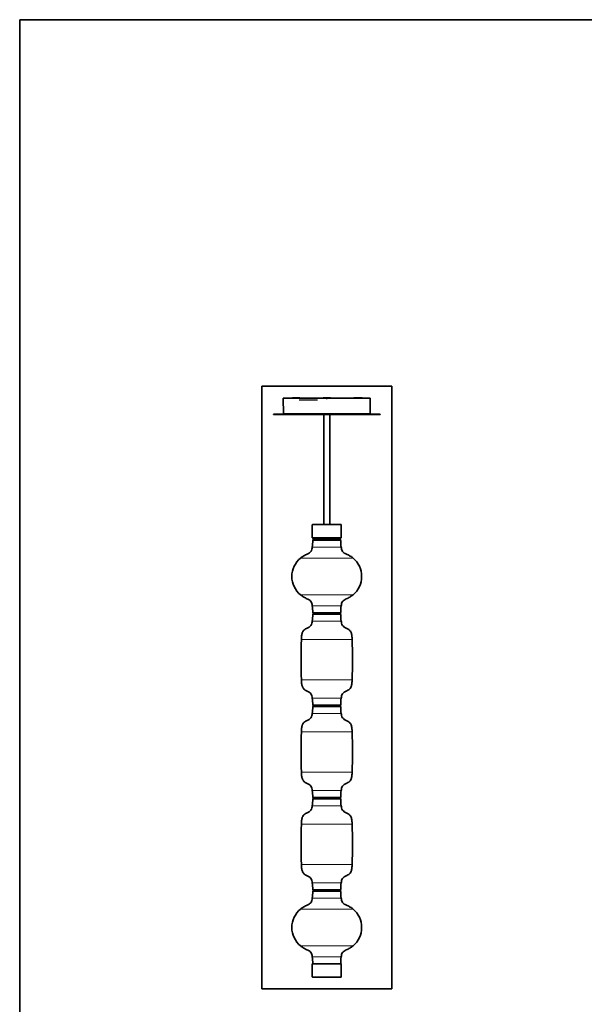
# Model space of a CAD drawing. Header units: millimetres. Extents: x 0 to 11890, y 0 to 8410.
# Tile 3 of 9: x 0 to 3074, y 3047 to 8410. Entities that reach past the tile are written whole.
import ezdxf

# ---------------------------------------------------------------- set-up
doc = ezdxf.new("R2010")
doc.units = ezdxf.units.MM
doc.layers.add('1', color=7, linetype='Continuous', true_color=0xffffff)

msp = doc.modelspace()

# ---------------------------------------------------------------- linework, layer by layer
at = {"layer": '1', "color": 8, "linetype": 'Continuous', "lineweight": 35, "true_color": 0x808080}
for p, q in [((0, 0), (0, 8410)), ((11890, 8410), (0, 8410)), ((1318.2, 3131), (1318.2, 6414.4)), ((2025.2, 6414.4), (1318.2, 6414.4)), ((2025.2, 6414.4), (2025.2, 3131)), ((1318.2, 3131), (2025.2, 3131))]:
    msp.add_line(p, q, dxfattribs=at)
at = {"layer": '1', "color": 155, "linetype": 'Continuous', "lineweight": 35, "true_color": 0x4c7299}
for p, q in [((1435.1, 6348.9), (1668.9, 6348.9)), ((1435.1, 6348.9), (1435.8, 6262.9)), ((1521.4, 6350.9), (1487.7, 6350.9)), ((1688.5, 6350.9), (1654.8, 6350.9)), ((1673.3, 6348.9), (1670, 6348.9)), ((1674.4, 6348.9), (1908.3, 6348.9)), ((1855.7, 6350.9), (1822, 6350.9)), ((1828.9, 6349.4), (1828.4, 6348.9)), ((1832.9, 6349.4), (1828.9, 6349.4)), ((1834.5, 6349.4), (1832.9, 6349.4)), ((1835, 6348.9), (1834.5, 6349.4)), ((1864.4, 6349.4), (1859.2, 6349.4)), ((1864.5, 6349.4), (1864.4, 6349.4)), ((1865, 6348.9), (1864.5, 6349.4)), ((1907.5, 6262.9), (1908.3, 6348.9)), ((1381.7, 6261.7), (1961.7, 6261.7)), ((1381.7, 6261.7), (1381.7, 6260.1)), ((1381.7, 6260.1), (1961.7, 6260.1)), ((1789.6, 6262.9), (1435.8, 6262.9)), ((1655.7, 6262.9), (1655.7, 6261.7)), ((1655.7, 6260.1), (1655.7, 5660.3)), ((1687.7, 6261.7), (1687.7, 6262.9)), ((1687.7, 5660.3), (1687.7, 6260.1)), ((1907.5, 6262.9), (1789.6, 6262.9)), ((1961.7, 6260.1), (1961.7, 6261.7)), ((1593.2, 5657.9), (1593.2, 5588.3)), ((1595.6, 5660.3), (1747.8, 5660.3)), ((1750.2, 5588.3), (1750.2, 5657.9)), ((1671.7, 5588.3), (1593.2, 5588.3)), ((1597.2, 5581.9), (1597.2, 5579.8)), ((1607.3, 5586.8), (1600.6, 5585.9)), ((1608.2, 5588.3), (1608.2, 5587.8)), ((1750.2, 5588.3), (1671.7, 5588.3)), ((1735.2, 5587.8), (1735.2, 5588.3)), ((1742.7, 5585.9), (1736, 5586.8)), ((1746.2, 5579.8), (1746.2, 5581.9)), ((1671.7, 5575.9), (1597.6, 5575.9)), ((1745.7, 5575.9), (1671.7, 5575.9)), ((1597.2, 5176.9), (1597.2, 5174.8)), ((1745.7, 5178.9), (1597.6, 5178.9)), ((1597.6, 5172.9), (1745.7, 5172.9)), ((1746.2, 5174.8), (1746.2, 5176.9)), ((1597.2, 4673.9), (1597.2, 4671.8)), ((1597.6, 4675.9), (1671.7, 4675.9)), ((1597.6, 4669.9), (1745.7, 4669.9)), ((1671.7, 4675.9), (1745.7, 4675.9)), ((1746.2, 4671.8), (1746.2, 4673.9)), ((1597.2, 4170.9), (1597.2, 4168.8)), ((1597.6, 4172.9), (1671.7, 4172.9)), ((1597.6, 4166.9), (1745.7, 4166.9)), ((1671.7, 4172.9), (1745.7, 4172.9)), ((1746.2, 4168.8), (1746.2, 4170.9)), ((1597.2, 3667.9), (1597.2, 3665.8)), ((1597.6, 3669.9), (1671.7, 3669.9)), ((1631.2, 3663.9), (1597.6, 3663.9)), ((1745.7, 3663.9), (1631.2, 3663.9)), ((1671.7, 3669.9), (1745.7, 3669.9)), ((1746.2, 3665.8), (1746.2, 3667.9)), ((1593.2, 3266.5), (1671.7, 3266.5)), ((1593.2, 3266.5), (1593.2, 3196.9)), ((1745.7, 3266.9), (1597.6, 3266.9)), ((1671.7, 3266.5), (1750.2, 3266.5)), ((1750.2, 3196.9), (1750.2, 3266.5)), ((1747.8, 3194.5), (1595.6, 3194.5))]:
    msp.add_line(p, q, dxfattribs=at)
at = {"layer": '1', "color": 163, "linetype": 'Continuous', "lineweight": 25, "true_color": 0x667fcc}
msp.add_line((1521.7, 6338.7), (1621.7, 6338.7), dxfattribs=at)
msp.add_line((1521.7, 6338.7), (1621.7, 6338.7), dxfattribs=at)
msp.add_line((1521.7, 6338.7), (1621.7, 6338.7), dxfattribs=at)
msp.add_line((1521.7, 6338.7), (1621.7, 6338.7), dxfattribs=at)
at = {"layer": '1', "color": 155, "linetype": 'Continuous', "lineweight": 18, "true_color": 0x4c7299}
for p, q in [((1671.6, 6345.3), (1671.7, 6345.3)), ((1671.7, 6344.8), (1671.6, 6344.8)), ((1671.7, 6344.3), (1671.6, 6344.3)), ((1750.2, 5657.9), (1593.2, 5657.9)), ((1597.2, 5581.9), (1746.2, 5581.9)), ((1597.2, 5579.8), (1746.2, 5579.8)), ((1600.6, 5585.9), (1742.7, 5585.9)), ((1607.3, 5586.8), (1671.7, 5586.8)), ((1608.2, 5587.8), (1735.2, 5587.8)), ((1671.7, 5586.8), (1736, 5586.8)), ((1593, 5537.4), (1671.7, 5537.4)), ((1595.6, 5573.9), (1671.7, 5573.9)), ((1671.7, 5573.9), (1747.7, 5573.9)), ((1671.7, 5537.4), (1750.3, 5537.4)), ((1528.6, 5477.4), (1671.7, 5477.4)), ((1671.7, 5477.4), (1814.7, 5477.4)), ((1814.7, 5277.4), (1528.6, 5277.4)), ((1750.3, 5217.4), (1593, 5217.4)), ((1595.6, 5180.9), (1747.7, 5180.9)), ((1747.7, 5170.9), (1595.6, 5170.9)), ((1597.2, 5176.9), (1746.2, 5176.9)), ((1597.2, 5174.8), (1746.2, 5174.8)), ((1593, 5134.4), (1750.3, 5134.4)), ((1533.7, 5034.4), (1809.7, 5034.4)), ((1671.7, 4814.4), (1533.7, 4814.4)), ((1809.7, 4814.4), (1671.7, 4814.4)), ((1671.7, 4714.4), (1593, 4714.4)), ((1671.7, 4677.9), (1595.6, 4677.9)), ((1747.7, 4667.9), (1595.6, 4667.9)), ((1597.2, 4673.9), (1746.2, 4673.9)), ((1597.2, 4671.8), (1746.2, 4671.8)), ((1750.3, 4714.4), (1671.7, 4714.4)), ((1747.7, 4677.9), (1671.7, 4677.9)), ((1593, 4631.4), (1750.3, 4631.4)), ((1533.7, 4531.4), (1809.7, 4531.4)), ((1671.7, 4311.4), (1533.7, 4311.4)), ((1809.7, 4311.4), (1671.7, 4311.4)), ((1671.7, 4211.4), (1593, 4211.4)), ((1750.3, 4211.4), (1671.7, 4211.4)), ((1671.7, 4174.9), (1595.6, 4174.9)), ((1747.7, 4164.9), (1595.6, 4164.9)), ((1597.2, 4170.9), (1746.2, 4170.9)), ((1597.2, 4168.8), (1746.2, 4168.8)), ((1747.7, 4174.9), (1671.7, 4174.9)), ((1593, 4128.4), (1750.3, 4128.4)), ((1533.7, 4028.4), (1809.7, 4028.4)), ((1671.7, 3808.4), (1533.7, 3808.4)), ((1809.7, 3808.4), (1671.7, 3808.4)), ((1671.7, 3708.4), (1593, 3708.4)), ((1750.3, 3708.4), (1671.7, 3708.4)), ((1671.7, 3671.9), (1595.6, 3671.9)), ((1595.6, 3661.9), (1630.1, 3661.9)), ((1597.2, 3667.9), (1746.2, 3667.9)), ((1597.2, 3665.8), (1746.2, 3665.8)), ((1630.1, 3661.9), (1747.7, 3661.9)), ((1747.7, 3671.9), (1671.7, 3671.9)), ((1593, 3625.4), (1628.6, 3625.4)), ((1628.6, 3625.4), (1750.3, 3625.4)), ((1528.6, 3565.4), (1593.4, 3565.4)), ((1593.4, 3565.4), (1814.7, 3565.4)), ((1814.7, 3365.4), (1528.6, 3365.4)), ((1750.3, 3305.4), (1593, 3305.4)), ((1595.6, 3268.9), (1747.7, 3268.9)), ((1593.2, 3196.9), (1750.2, 3196.9))]:
    msp.add_line(p, q, dxfattribs=at)
at = {"layer": '1', "color": 155, "linetype": 'Continuous', "lineweight": 35, "true_color": 0x4c7299}
for centre, radius, start, end in [((1487.7, 6345.9), 5, 90, 143.13), ((1521.4, 6345.9), 5, 36.87, 90), ((1654.8, 6345.9), 5, 90, 143.13), ((1688.5, 6345.9), 5, 36.87, 90), ((1822, 6345.9), 5, 90, 143.13), ((1855.7, 6345.9), 5, 36.87, 90), ((1595.6, 5657.9), 2.4, 90, 180), ((1747.8, 5657.9), 2.4, 0, 90), ((1601.2, 5581.9), 4, 97.5, 180), ((1601.2, 5579.8), 4, 180, 262.5), ((1607.2, 5587.8), 1, 277.5, 0), ((1736.2, 5587.8), 1, 180, 262.5), ((1742.2, 5581.9), 4, 0, 82.5), ((1742.2, 5579.8), 4, 277.5, 0), ((1295.7, 5577.4), 300, 352.3377, 359.336), ((1597.6, 5573.9), 2, 90, 179.336), ((1745.7, 5573.9), 2, 0.664, 90), ((2047.7, 5577.4), 300, 180.664, 187.6623), ((1611.7, 5377.4), 130, 129.7151, 230.2849), ((1731.7, 5377.4), 130, 309.7151, 50.2849), ((1295.7, 5177.4), 300, 0.664, 7.6623), ((2047.7, 5177.4), 300, 172.3377, 179.336), ((1295.7, 5174.4), 300, 352.3377, 359.336), ((1597.6, 5180.9), 2, 180.664, 270), ((1597.6, 5170.9), 2, 90, 179.336), ((1601.2, 5176.9), 4, 150.7228, 180), ((1601.2, 5174.8), 4, 180, 209.2772), ((1745.7, 5180.9), 2, 270, 359.336), ((1742.2, 5176.9), 4, 0, 29.2772), ((1742.2, 5174.8), 4, 330.7228, 0), ((1745.7, 5170.9), 2, 0.664, 90), ((2047.7, 5174.4), 300, 180.664, 187.6623), ((4531.7, 4924.4), 3000, 177.8987, 182.1013), ((-1188.3, 4924.4), 3000, 357.8987, 2.1013), ((1295.7, 4674.4), 300, 0.664, 7.6623), ((1295.7, 4671.4), 300, 352.3377, 359.336), ((1597.6, 4677.9), 2, 180.664, 270), ((1597.6, 4667.9), 2, 90, 179.336), ((1601.2, 4673.9), 4, 150.7228, 180), ((1601.2, 4671.8), 4, 180, 209.2772), ((1745.7, 4677.9), 2, 270, 359.336), ((1742.2, 4673.9), 4, 0, 29.2772), ((1742.2, 4671.8), 4, 330.7228, 0), ((1745.7, 4667.9), 2, 0.664, 90), ((2047.7, 4674.4), 300, 172.3377, 179.336), ((2047.7, 4671.4), 300, 180.664, 187.6623), ((4531.7, 4421.4), 3000, 177.8987, 182.1013), ((-1188.3, 4421.4), 3000, 357.8987, 2.1013), ((1295.7, 4171.4), 300, 0.664, 7.6623), ((2047.7, 4171.4), 300, 172.3377, 179.336), ((1295.7, 4168.4), 300, 352.3377, 359.336), ((1597.6, 4174.9), 2, 180.664, 270), ((1597.6, 4164.9), 2, 90, 179.336), ((1601.2, 4170.9), 4, 150.7228, 180), ((1601.2, 4168.8), 4, 180, 209.2772), ((1745.7, 4174.9), 2, 270, 359.336), ((1742.2, 4170.9), 4, 0, 29.2772), ((1742.2, 4168.8), 4, 330.7228, 0), ((1745.7, 4164.9), 2, 0.664, 90), ((2047.7, 4168.4), 300, 180.664, 187.6623), ((4531.7, 3918.4), 3000, 177.8987, 182.1013), ((-1188.3, 3918.4), 3000, 357.8987, 2.1013), ((1295.7, 3668.4), 300, 0.664, 7.6623), ((2047.7, 3668.4), 300, 172.3377, 179.336), ((1295.7, 3665.4), 300, 352.3377, 359.336), ((1597.6, 3671.9), 2, 180.664, 270), ((1597.6, 3661.9), 2, 90, 179.336), ((1601.2, 3667.9), 4, 150.7228, 180), ((1601.2, 3665.8), 4, 180, 209.2772), ((1745.7, 3671.9), 2, 270, 359.336), ((1742.2, 3667.9), 4, 0, 29.2772), ((1742.2, 3665.8), 4, 330.7228, 360), ((1745.7, 3661.9), 2, 0.664, 90), ((2047.7, 3665.4), 300, 180.664, 187.6623), ((1611.7, 3465.4), 130, 129.7151, 230.2849), ((1731.7, 3465.4), 130, 309.7151, 50.2849), ((1295.7, 3265.4), 300, 0.664, 7.6623), ((2047.7, 3265.4), 300, 172.3377, 179.336), ((1597.6, 3268.9), 2, 180.664, 266.1809), ((1601.2, 3265.3), 4, 155.9732, 162.1787), ((1745.7, 3268.9), 2, 273.8191, 359.336), ((1742.2, 3265.3), 4, 17.8213, 24.0268), ((1595.6, 3196.9), 2.4, 180, 270), ((1747.8, 3196.9), 2.4, 270, 0)]:
    msp.add_arc(centre, radius, start, end, dxfattribs=at)
at = {"layer": '1', "color": 155, "linetype": 'Continuous', "lineweight": 18, "true_color": 0x4c7299}
for points, knots in [([(1669, 6346.8), (1669, 6347.2), (1669, 6347.6), (1668.9, 6348.3), (1668.9, 6348.6), (1668.9, 6348.9)], [0, 0, 0, 0, 0.572156, 0.572156, 1, 1, 1, 1]), ([(1669.4, 6345.5), (1669.3, 6345.6), (1669.3, 6345.7), (1669.2, 6345.9), (1669.2, 6345.9), (1669.1, 6346), (1669.1, 6346.1), (1669.1, 6346.2), (1669, 6346.4), (1669, 6346.7), (1669, 6346.8)], [0, 0, 0, 0, 0.25, 0.25, 0.375, 0.375, 0.5, 0.5, 0.75, 1, 1, 1, 1]), ([(1671.6, 6344.3), (1671.5, 6344.3), (1671.5, 6344.3), (1671.4, 6344.3), (1671.3, 6344.3), (1671.2, 6344.3), (1671, 6344.3), (1670.9, 6344.4), (1670.8, 6344.4), (1670.7, 6344.4), (1670.7, 6344.4), (1670.5, 6344.5), (1670.3, 6344.6), (1670.1, 6344.7), (1670, 6344.8), (1670, 6344.8), (1670, 6344.9), (1669.9, 6344.9), (1669.9, 6344.9), (1669.8, 6345), (1669.7, 6345.1), (1669.6, 6345.2), (1669.4, 6345.4), (1669.4, 6345.5)], [0, 0, 0, 0, 0.0625, 0.0625, 0.125, 0.125, 0.25, 0.25, 0.3125, 0.3125, 0.375, 0.375, 0.5, 0.625, 0.625, 0.65625, 0.65625, 0.6875, 0.6875, 0.75, 0.75, 0.875, 1, 1, 1, 1]), ([(1669.8, 6345.8), (1669.8, 6345.9), (1669.7, 6346), (1669.7, 6346.1), (1669.7, 6346.1), (1669.6, 6346.2), (1669.6, 6346.2), (1669.6, 6346.4), (1669.6, 6346.5), (1669.5, 6346.6), (1669.5, 6346.7), (1669.5, 6346.8)], [0, 0, 0, 0, 0.25, 0.25, 0.375, 0.375, 0.5, 0.5, 0.75, 0.75, 1, 1, 1, 1]), ([(1671.6, 6344.8), (1671.5, 6344.8), (1671.3, 6344.8), (1671.2, 6344.8), (1671, 6344.9), (1671, 6344.9), (1670.9, 6344.9), (1670.9, 6344.9), (1670.7, 6345), (1670.7, 6345), (1670.5, 6345.1), (1670.5, 6345.1), (1670.4, 6345.2), (1670.4, 6345.2), (1670.3, 6345.3), (1670.1, 6345.4), (1670, 6345.5), (1669.9, 6345.6), (1669.9, 6345.7), (1669.8, 6345.8)], [0, 0, 0, 0, 0.125, 0.25, 0.25, 0.3125, 0.3125, 0.375, 0.375, 0.5, 0.5, 0.5625, 0.5625, 0.625, 0.625, 0.75, 0.875, 0.875, 1, 1, 1, 1]), ([(1670.1, 6346.8), (1670.1, 6346.7), (1670.1, 6346.7), (1670.1, 6346.5), (1670.1, 6346.5), (1670.1, 6346.3), (1670.2, 6346.3), (1670.2, 6346.2), (1670.2, 6346.1), (1670.3, 6346)], [0, 0, 0, 0, 0.25, 0.25, 0.5, 0.5, 0.75, 0.75, 1, 1, 1, 1]), ([(1670.3, 6346), (1670.3, 6346), (1670.4, 6345.9), (1670.5, 6345.8), (1670.5, 6345.7), (1670.6, 6345.7), (1670.6, 6345.6), (1670.6, 6345.6), (1670.7, 6345.6), (1670.8, 6345.5), (1670.9, 6345.5), (1670.9, 6345.5), (1671, 6345.4), (1671, 6345.4), (1671.1, 6345.4), (1671.2, 6345.3), (1671.3, 6345.3), (1671.5, 6345.3), (1671.5, 6345.3), (1671.6, 6345.3)], [0, 0, 0, 0, 0.125, 0.25, 0.25, 0.3125, 0.3125, 0.375, 0.375, 0.5, 0.5, 0.5625, 0.5625, 0.625, 0.625, 0.75, 0.875, 0.875, 1, 1, 1, 1]), ([(1671.7, 6345.3), (1671.8, 6345.3), (1671.9, 6345.3), (1672.1, 6345.3), (1672.2, 6345.3), (1672.3, 6345.4), (1672.4, 6345.4), (1672.4, 6345.5), (1672.6, 6345.5), (1672.6, 6345.6), (1672.7, 6345.6), (1672.7, 6345.6), (1672.8, 6345.7), (1672.8, 6345.7), (1672.9, 6345.8), (1673, 6345.9), (1673, 6346), (1673.1, 6346)], [0, 0, 0, 0, 0.125, 0.25, 0.25, 0.375, 0.375, 0.5, 0.5, 0.625, 0.625, 0.6875, 0.6875, 0.75, 0.75, 0.875, 1, 1, 1, 1]), ([(1673.5, 6345.8), (1673.5, 6345.7), (1673.4, 6345.6), (1673.2, 6345.4), (1673.2, 6345.3), (1673.1, 6345.3), (1673.1, 6345.3), (1673, 6345.2), (1672.9, 6345.2), (1672.8, 6345.1), (1672.7, 6345), (1672.7, 6345), (1672.6, 6345), (1672.6, 6345), (1672.4, 6344.9), (1672.3, 6344.9), (1672.1, 6344.8), (1671.9, 6344.8), (1671.8, 6344.8), (1671.7, 6344.8)], [0, 0, 0, 0, 0.125, 0.25, 0.25, 0.3125, 0.3125, 0.375, 0.375, 0.5, 0.5, 0.5625, 0.5625, 0.625, 0.625, 0.75, 0.875, 0.875, 1, 1, 1, 1]), ([(1674, 6345.5), (1673.9, 6345.4), (1673.8, 6345.2), (1673.6, 6345.1), (1673.5, 6345), (1673.5, 6344.9), (1673.4, 6344.9), (1673.4, 6344.9), (1673.3, 6344.8), (1673.2, 6344.7), (1673, 6344.6), (1672.8, 6344.5), (1672.7, 6344.4), (1672.6, 6344.4), (1672.5, 6344.4), (1672.5, 6344.4), (1672.3, 6344.3), (1672.2, 6344.3), (1672, 6344.3), (1671.8, 6344.3), (1671.7, 6344.3)], [0, 0, 0, 0, 0.125, 0.25, 0.25, 0.3125, 0.3125, 0.34375, 0.34375, 0.375, 0.5, 0.625, 0.625, 0.6875, 0.6875, 0.75, 0.75, 0.875, 0.875, 1, 1, 1, 1]), ([(1673.1, 6346), (1673.1, 6346.1), (1673.1, 6346.2), (1673.2, 6346.3), (1673.2, 6346.3), (1673.2, 6346.3), (1673.2, 6346.4), (1673.2, 6346.5), (1673.2, 6346.5), (1673.3, 6346.7), (1673.3, 6346.7), (1673.3, 6346.8)], [0, 0, 0, 0, 0.25, 0.25, 0.375, 0.375, 0.5, 0.5, 0.75, 0.75, 1, 1, 1, 1]), ([(1673.8, 6346.8), (1673.8, 6346.7), (1673.8, 6346.6), (1673.8, 6346.5), (1673.8, 6346.5), (1673.7, 6346.4), (1673.7, 6346.3), (1673.7, 6346.2), (1673.7, 6346.1), (1673.7, 6346.1), (1673.6, 6346), (1673.6, 6345.9), (1673.5, 6345.8)], [0, 0, 0, 0, 0.25, 0.25, 0.375, 0.375, 0.5, 0.625, 0.625, 0.75, 0.75, 1, 1, 1, 1]), ([(1674.3, 6346.8), (1674.3, 6346.7), (1674.3, 6346.4), (1674.3, 6346.2), (1674.2, 6346.1), (1674.2, 6346), (1674.2, 6345.9), (1674.1, 6345.9), (1674.1, 6345.7), (1674, 6345.6), (1674, 6345.5)], [0, 0, 0, 0, 0.25, 0.5, 0.5, 0.625, 0.625, 0.75, 0.75, 1, 1, 1, 1]), ([(1674.4, 6348.9), (1674.4, 6348.5), (1674.4, 6348.1), (1674.4, 6347.4), (1674.4, 6347.1), (1674.3, 6346.8)], [0, 0, 0, 0, 0.572156, 0.572156, 1, 1, 1, 1])]:
    msp.add_open_spline(points, degree=3, knots=knots, dxfattribs=at)
at = {"layer": '1', "color": 155, "linetype": 'Continuous', "lineweight": 35, "true_color": 0x4c7299}
for points, knots in [([(1668.9, 6348.9), (1669, 6348.9), (1669, 6348.9), (1669.1, 6348.9), (1669.1, 6348.9), (1669.2, 6348.9), (1669.2, 6348.9), (1669.2, 6348.9), (1669.2, 6348.9), (1669.3, 6348.9), (1669.3, 6348.9), (1669.3, 6348.9), (1669.4, 6348.9), (1669.4, 6348.9), (1669.4, 6348.9), (1669.4, 6348.9), (1669.4, 6348.9), (1669.5, 6348.9), (1669.5, 6348.9), (1669.5, 6348.9)], [0, 0, 0, 0, 0.25, 0.25, 0.3125, 0.3125, 0.375, 0.375, 0.5, 0.5, 0.625, 0.625, 0.75, 0.75, 0.8125, 0.8125, 0.875, 0.875, 1, 1, 1, 1]), ([(1669.5, 6348.9), (1669.5, 6348.9), (1669.5, 6348.9), (1669.6, 6348.9), (1669.6, 6348.9), (1669.6, 6348.9), (1669.6, 6348.9), (1669.7, 6348.9), (1669.7, 6348.9), (1669.7, 6348.9), (1669.8, 6348.9), (1669.8, 6348.9), (1669.8, 6348.9), (1669.9, 6348.9), (1669.9, 6348.9), (1670, 6348.9), (1670, 6348.9), (1670, 6348.9)], [0, 0, 0, 0, 0.25, 0.25, 0.3125, 0.3125, 0.375, 0.375, 0.5, 0.5, 0.625, 0.625, 0.75, 0.75, 0.875, 0.875, 1, 1, 1, 1]), ([(1673.3, 6348.9), (1673.4, 6348.9), (1673.4, 6348.9), (1673.5, 6348.9), (1673.5, 6348.9), (1673.5, 6348.9), (1673.5, 6348.9), (1673.6, 6348.9), (1673.6, 6348.9), (1673.7, 6348.9), (1673.7, 6348.9), (1673.7, 6348.9), (1673.7, 6348.9), (1673.8, 6348.9), (1673.8, 6348.9), (1673.8, 6348.9), (1673.8, 6348.9), (1673.9, 6348.9)], [0, 0, 0, 0, 0.25, 0.25, 0.3125, 0.3125, 0.375, 0.375, 0.5, 0.5, 0.625, 0.625, 0.75, 0.75, 0.875, 0.875, 1, 1, 1, 1]), ([(1673.9, 6348.9), (1673.9, 6348.9), (1673.9, 6348.9), (1673.9, 6348.9), (1673.9, 6348.9), (1673.9, 6348.9), (1673.9, 6348.9), (1674, 6348.9), (1674, 6348.9), (1674.1, 6348.9), (1674.1, 6348.9), (1674.1, 6348.9), (1674.1, 6348.9), (1674.2, 6348.9), (1674.2, 6348.9), (1674.3, 6348.9), (1674.3, 6348.9), (1674.4, 6348.9), (1674.4, 6348.9), (1674.4, 6348.9)], [0, 0, 0, 0, 0.125, 0.125, 0.1875, 0.1875, 0.25, 0.25, 0.5, 0.5, 0.5625, 0.5625, 0.625, 0.625, 0.75, 0.75, 0.875, 0.875, 1, 1, 1, 1]), ([(1593, 5537.4), (1592.7, 5533.2), (1591.1, 5525.3), (1587, 5513.7), (1577.5, 5505), (1563.2, 5498.3), (1545.9, 5490.3), (1534.2, 5481.9), (1528.6, 5477.4)], [0, 0, 0, 0, 0.133741, 0.260772, 0.389717, 0.53446, 0.770906, 1, 1, 1, 1]), ([(1814.7, 5477.4), (1810.1, 5481.2), (1800.2, 5488.4), (1783.9, 5496.9), (1768.6, 5503.2), (1757, 5512.6), (1752.3, 5524.8), (1750.6, 5533), (1750.3, 5537.4)], [0, 0, 0, 0, 0.194112, 0.393414, 0.590646, 0.727406, 0.860042, 1, 1, 1, 1]), ([(1528.6, 5277.4), (1533.3, 5273.5), (1543.1, 5266.4), (1559.4, 5257.8), (1574.7, 5251.6), (1586.4, 5242.2), (1591, 5230), (1592.7, 5221.8), (1593, 5217.4)], [0, 0, 0, 0, 0.194112, 0.393414, 0.590646, 0.727406, 0.860042, 1, 1, 1, 1]), ([(1750.3, 5217.4), (1750.7, 5221.6), (1752.2, 5229.4), (1756.4, 5241.1), (1765.9, 5249.7), (1780.2, 5256.5), (1797.5, 5264.4), (1809.2, 5272.9), (1814.7, 5277.4)], [0, 0, 0, 0, 0.133741, 0.260772, 0.389717, 0.53446, 0.770906, 1, 1, 1, 1]), ([(1593, 5134.4), (1592.7, 5130.2), (1591.1, 5122.2), (1586.4, 5110.1), (1575.4, 5100.8), (1563.1, 5095.1), (1552, 5088.8), (1543.6, 5081.5), (1537.2, 5069.6), (1534.6, 5053.4), (1533.6, 5041), (1533.7, 5034.4)], [0, 0, 0, 0, 0.099385, 0.197226, 0.304875, 0.434166, 0.523881, 0.610798, 0.698213, 0.842315, 1, 1, 1, 1]), ([(1809.7, 5034.4), (1809.8, 5041), (1808.7, 5053.4), (1806, 5071.4), (1796.2, 5086.1), (1781.8, 5094.3), (1767.9, 5100.8), (1757, 5110.1), (1752.3, 5122.2), (1750.6, 5130.2), (1750.3, 5134.4)], [0, 0, 0, 0, 0.157833, 0.302071, 0.431906, 0.565426, 0.694838, 0.802589, 0.900522, 1, 1, 1, 1]), ([(1533.7, 4814.4), (1533.6, 4807.8), (1534.6, 4795.3), (1537.4, 4777.4), (1547.1, 4762.6), (1561.5, 4754.4), (1575.4, 4748), (1586.4, 4738.7), (1591.1, 4726.5), (1592.7, 4718.6), (1593, 4714.4)], [0, 0, 0, 0, 0.157833, 0.302071, 0.431906, 0.565426, 0.694838, 0.802589, 0.900522, 1, 1, 1, 1]), ([(1750.3, 4714.4), (1750.6, 4718.6), (1752.3, 4726.5), (1757, 4738.7), (1767.9, 4748), (1780.2, 4753.6), (1791.3, 4760), (1799.8, 4767.2), (1806.1, 4779.2), (1808.8, 4795.3), (1809.8, 4807.8), (1809.7, 4814.4)], [0, 0, 0, 0, 0.099385, 0.197226, 0.304875, 0.434166, 0.523881, 0.610798, 0.698213, 0.842315, 1, 1, 1, 1]), ([(1593, 4631.4), (1592.7, 4627.2), (1591.1, 4619.2), (1586.4, 4607.1), (1575.4, 4597.8), (1563.1, 4592.1), (1552, 4585.8), (1543.6, 4578.5), (1537.2, 4566.6), (1534.6, 4550.4), (1533.6, 4538), (1533.7, 4531.4)], [0, 0, 0, 0, 0.099385, 0.197226, 0.304875, 0.434166, 0.523881, 0.610798, 0.698213, 0.842315, 1, 1, 1, 1]), ([(1809.7, 4531.4), (1809.8, 4538), (1808.7, 4550.4), (1806, 4568.4), (1796.2, 4583.1), (1781.8, 4591.3), (1767.9, 4597.8), (1757, 4607.1), (1752.3, 4619.2), (1750.6, 4627.2), (1750.3, 4631.4)], [0, 0, 0, 0, 0.157833, 0.302071, 0.431906, 0.565426, 0.694838, 0.802589, 0.900522, 1, 1, 1, 1]), ([(1533.7, 4311.4), (1533.6, 4304.8), (1534.6, 4292.3), (1537.4, 4274.4), (1547.1, 4259.6), (1561.5, 4251.4), (1575.4, 4245), (1586.4, 4235.7), (1591.1, 4223.5), (1592.7, 4215.6), (1593, 4211.4)], [0, 0, 0, 0, 0.157833, 0.302071, 0.431906, 0.565426, 0.694838, 0.802589, 0.900522, 1, 1, 1, 1]), ([(1750.3, 4211.4), (1750.6, 4215.6), (1752.3, 4223.5), (1757, 4235.7), (1767.9, 4245), (1780.2, 4250.6), (1791.3, 4257), (1799.8, 4264.2), (1806.1, 4276.2), (1808.8, 4292.3), (1809.8, 4304.8), (1809.7, 4311.4)], [0, 0, 0, 0, 0.099385, 0.197226, 0.304875, 0.434166, 0.523881, 0.610798, 0.698213, 0.842315, 1, 1, 1, 1]), ([(1593, 4128.4), (1592.7, 4124.2), (1591.1, 4116.2), (1586.4, 4104.1), (1575.4, 4094.8), (1563.1, 4089.1), (1552, 4082.8), (1543.6, 4075.5), (1537.2, 4063.6), (1534.6, 4047.4), (1533.6, 4035), (1533.7, 4028.4)], [0, 0, 0, 0, 0.099385, 0.197226, 0.304875, 0.434166, 0.523881, 0.610798, 0.698213, 0.842315, 1, 1, 1, 1]), ([(1809.7, 4028.4), (1809.8, 4035), (1808.7, 4047.4), (1806, 4065.4), (1796.2, 4080.1), (1781.8, 4088.3), (1767.9, 4094.8), (1757, 4104.1), (1752.3, 4116.2), (1750.6, 4124.2), (1750.3, 4128.4)], [0, 0, 0, 0, 0.157833, 0.302071, 0.431906, 0.565426, 0.694838, 0.802589, 0.900522, 1, 1, 1, 1]), ([(1533.7, 3808.4), (1533.6, 3801.8), (1534.6, 3789.3), (1537.4, 3771.4), (1547.1, 3756.6), (1561.5, 3748.4), (1575.4, 3742), (1586.4, 3732.7), (1591.1, 3720.5), (1592.7, 3712.6), (1593, 3708.4)], [0, 0, 0, 0, 0.157833, 0.302071, 0.431906, 0.565426, 0.694838, 0.802589, 0.900522, 1, 1, 1, 1]), ([(1750.3, 3708.4), (1750.6, 3712.6), (1752.3, 3720.5), (1757, 3732.7), (1767.9, 3742), (1780.2, 3747.6), (1791.3, 3754), (1799.8, 3761.2), (1806.1, 3773.2), (1808.8, 3789.3), (1809.8, 3801.8), (1809.7, 3808.4)], [0, 0, 0, 0, 0.099385, 0.197226, 0.304875, 0.434166, 0.523881, 0.610798, 0.698213, 0.842315, 1, 1, 1, 1]), ([(1593, 3625.4), (1592.7, 3621.2), (1591.1, 3613.3), (1587, 3601.7), (1577.5, 3593), (1563.2, 3586.3), (1545.9, 3578.3), (1534.2, 3569.9), (1528.6, 3565.4)], [0, 0, 0, 0, 0.133741, 0.260772, 0.389717, 0.53446, 0.770906, 1, 1, 1, 1]), ([(1814.7, 3565.4), (1810.1, 3569.2), (1800.2, 3576.4), (1783.9, 3584.9), (1768.6, 3591.2), (1757, 3600.6), (1752.3, 3612.8), (1750.6, 3621), (1750.3, 3625.4)], [0, 0, 0, 0, 0.194112, 0.393414, 0.590646, 0.727406, 0.860042, 1, 1, 1, 1]), ([(1528.6, 3365.4), (1533.3, 3361.5), (1543.1, 3354.4), (1559.4, 3345.8), (1574.7, 3339.6), (1586.4, 3330.2), (1591, 3318), (1592.7, 3309.8), (1593, 3305.4)], [0, 0, 0, 0, 0.194112, 0.393414, 0.590646, 0.727406, 0.860042, 1, 1, 1, 1]), ([(1750.3, 3305.4), (1750.7, 3309.6), (1752.2, 3317.4), (1756.4, 3329.1), (1765.9, 3337.7), (1780.2, 3344.5), (1797.5, 3352.4), (1809.2, 3360.9), (1814.7, 3365.4)], [0, 0, 0, 0, 0.133741, 0.260772, 0.389717, 0.53446, 0.770906, 1, 1, 1, 1])]:
    msp.add_open_spline(points, degree=3, knots=knots, dxfattribs=at)
at = {"layer": '1', "color": 155, "linetype": 'Continuous', "lineweight": 18, "true_color": 0x4c7299}
for points, weights, knots in [([(1669, 6346.8), (1669, 6346.8), (1669, 6346.8), (1669.4, 6346.8), (1669.5, 6346.8)], [0.995246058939, 0.997603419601, 1, 0.800220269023, 0.872976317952], [1.557943, 1.557943, 1.557943, 1.570796, 1.570796, 2.642222, 2.642222, 2.642222]), ([(1669.4, 6345.5), (1669.4, 6345.5), (1669.4, 6345.5), (1669.7, 6345.7), (1669.8, 6345.8)], [0.994747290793, 0.997349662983, 1, 0.806138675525, 0.868904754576], [1.556582, 1.556582, 1.556582, 1.570796, 1.570796, 2.610481, 2.610481, 2.610481]), ([(1669.5, 6346.8), (1669.7, 6346.8), (1670.1, 6346.8), (1670.1, 6346.8), (1670.1, 6346.8)], [0.872936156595, 0.800275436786, 1, 0.998682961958, 0.997377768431], [3.641259, 3.641259, 3.641259, 4.712389, 4.712389, 4.719452, 4.719452, 4.719452]), ([(1671.6, 6344.8), (1671.6, 6344.6), (1671.6, 6344.3), (1671.6, 6344.3), (1671.6, 6344.3)], [0.865644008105, 0.811474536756, 1, 0.998195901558, 0.996414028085], [3.70132, 3.70132, 3.70132, 4.712389, 4.712389, 4.722064, 4.722064, 4.722064]), ([(1671.7, 6344.3), (1671.7, 6344.3), (1671.7, 6344.3), (1671.7, 6344.6), (1671.7, 6344.8)], [0.996414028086, 0.998195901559, 1, 0.811474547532, 0.865644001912], [4.702714, 4.702714, 4.702714, 4.712389, 4.712389, 5.723457, 5.723457, 5.723457]), ([(1673.3, 6346.8), (1673.3, 6346.8), (1673.3, 6346.8), (1673.6, 6346.8), (1673.8, 6346.8)], [0.997377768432, 0.998682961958, 1, 0.800275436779, 0.8729361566], [1.563733, 1.563733, 1.563733, 1.570796, 1.570796, 2.641926, 2.641926, 2.641926]), ([(1673.5, 6345.8), (1673.7, 6345.7), (1674, 6345.5), (1674, 6345.5), (1674, 6345.5)], [0.868904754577, 0.806138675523, 1, 0.997349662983, 0.994747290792], [3.672704, 3.672704, 3.672704, 4.712389, 4.712389, 4.726603, 4.726603, 4.726603]), ([(1673.8, 6346.8), (1674, 6346.8), (1674.3, 6346.8), (1674.3, 6346.8), (1674.3, 6346.8)], [0.872976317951, 0.800220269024, 1, 0.997603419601, 0.995246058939], [0.499371, 0.499371, 0.499371, 1.570796, 1.570796, 1.583649, 1.583649, 1.583649])]:
    msp.add_rational_spline(points, weights, degree=2, knots=knots, dxfattribs=at)
for points in [[(1669.5, 6346.8), (1669.5, 6347.5), (1669.5, 6348.2), (1669.5, 6348.9)], [(1670, 6348.9), (1670, 6348.2), (1670.1, 6347.5), (1670.1, 6346.8)], [(1673.3, 6346.8), (1673.3, 6347.5), (1673.3, 6348.2), (1673.3, 6348.9)], [(1673.9, 6348.9), (1673.8, 6348.2), (1673.8, 6347.5), (1673.8, 6346.8)]]:
    msp.add_open_spline(points, degree=3, dxfattribs=at)
for points, weights in [([(1669.8, 6345.8), (1670, 6345.9), (1670.3, 6346)], [0.868868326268, 0.807019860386, 0.994942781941]), ([(1671.6, 6344.8), (1671.6, 6345), (1671.6, 6345.3)], [0.865644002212, 0.81353708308, 0.985995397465]), ([(1671.7, 6345.3), (1671.7, 6345), (1671.7, 6344.8)], [0.985995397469, 0.813537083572, 0.865644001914]), ([(1673.1, 6346), (1673.4, 6345.9), (1673.5, 6345.8)], [0.994942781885, 0.807019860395, 0.868868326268])]:
    msp.add_rational_spline(points, weights, degree=2, dxfattribs=at)

doc.saveas('drawing.dxf')
